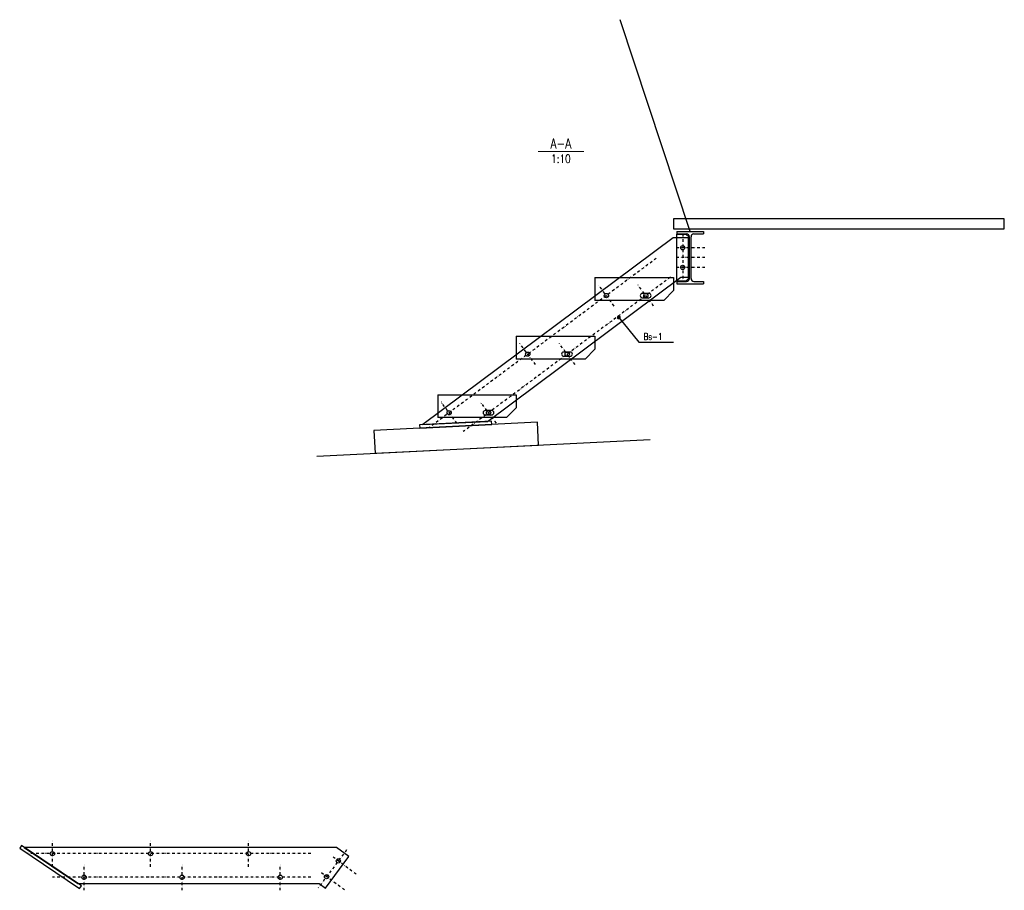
# Model space of a CAD drawing. Header units: millimetres. Extents: x -228255 to 14536, y -140109 to 119945.
# Tile 53 of 123: x -174108 to -171101, y 55252 to 57912. Entities that reach past the tile are written whole.
import ezdxf
from ezdxf.enums import TextEntityAlignment as Align

# ---------------------------------------------------------------- set-up
doc = ezdxf.new("R2010")
doc.units = ezdxf.units.MM
doc.header["$LTSCALE"] = 2.5
doc.linetypes.add('DASHDOT2', pattern=[12.7, 6.35, -3.175, 0, -3.175])
for name, color, linetype in [('Gruba', 6, 'Continuous'), ('Krata pomostowa', 41, 'Continuous'), ('Odnosnik', 54, 'Continuous'), ('Osie_laczniki', 157, 'DASHDOT2'), ('Osie_stal', 221, 'DASHDOT2'), ('Przekroj', 1, 'Continuous'), ('S_dzwigary', 77, 'Continuous'), ('stal', 4, 'Continuous'), ('Stal_przekroj', 1, 'Continuous'), ('Widok', 8, 'Continuous'), ('Wymiary', 86, 'Continuous')]:
    doc.layers.add(name, color=color, linetype=linetype)
doc.styles.get("Standard").update_dxf_attribs({"font": 'romans.shx', "width": 0.65})
doc.styles.add('style1', font='romand.shx', dxfattribs={"width": 0.8})
doc.dimstyles.new('Skala_10$7', dxfattribs={"dimscale": 0, "dimtxt": 18, "dimasz": 12, "dimexe": 10, "dimexo": 15, "dimgap": 5, "dimtad": 1, "dimdec": 0, "dimrnd": 0.5, "dimzin": 9, "dimdsep": 46, "dimtxsty": 'Standard', "dimblk1": 'OBLIQUE', "dimblk2": 'OBLIQUE', "dimsah": 1, "dimcen": 10, "dimdle": 10, "dimclrt": 31, "dimadec": 0, "dimazin": 0, "dimtfac": 1, "dimtdec": 0, "dimtmove": 2, "dimatfit": 3, "dimldrblk": 'DOT', "dimfxl": 1, "dimtolj": 1, "dimtzin": 9, "dimarcsym": 0})

# ---------------------------------------------------------------- blocks, each defined once
blk = doc.blocks.new('I160PE')
for p, q in [((-41, 160), (41, 160)), ((-41, 160), (-41, 152.6)), ((-41, 152.6), (-11.5, 152.6)), ((11.5, 152.6), (41, 152.6)), ((41, 160), (41, 152.6)), ((-2.5, 16.4), (-2.5, 143.6)), ((2.5, 16.4), (2.5, 143.6)), ((-41, 7.4), (-11.5, 7.4)), ((-41, 7.4), (-41, 0)), ((-41, 0), (41, 0)), ((11.5, 7.4), (41, 7.4)), ((41, 7.4), (41, 0))]:
    blk.add_line(p, q)
for centre, start, end in [((-11.5, 143.6), 0, 90), ((11.5, 143.6), 90, 180), ((-11.5, 16.4), 270, 0), ((11.5, 16.4), 180, 270)]:
    blk.add_arc(centre, 9, start, end)
blk = doc.blocks.new('stopien')
for p, q in [((0, 70), (240, 70)), ((0, 70), (0, 0)), ((240, 70), (240, 30)), ((210, 0), (0, 0)), ((240, 30), (210, 0))]:
    blk.add_line(p, q)
blk.add_lwpolyline([(165, 21.5), (145, 21.5, 1), (145, 8.5), (165, 8.5, 1), (165, 21.5, 1)], format="xyb")
blk.add_circle((35, 15), 6.5)
blk = doc.blocks.new('_Dot')
at = {"color": 0, "linetype": 'ByBlock', "lineweight": -2}
blk.add_line((-0.5, 0), (-1, 0), dxfattribs=at)
at = {"color": 0, "linetype": 'ByBlock', "const_width": 0.5}
blk.add_lwpolyline([(-0.25, 0, 1), (0.25, 0, 1)], format="xyb", close=True, dxfattribs=at)
blk = doc.blocks.new('_Oblique')
at = {"color": 0, "linetype": 'ByBlock', "lineweight": -2}
blk.add_line((-0.5, -0.5), (0.5, 0.5), dxfattribs=at)

msp = doc.modelspace()

# ---------------------------------------------------------------- linework, layer by layer
at = {"layer": 'Gruba', "ltscale": 0.5, "const_width": 3}
msp.add_lwpolyline([(-172525.1, 57509.51), (-172385.1, 57509.51)], dxfattribs=at)
at = {"layer": 'Krata pomostowa', "ltscale": 0.5}
msp.add_lwpolyline([(-172111.29, 57273), (-171101.29, 57273), (-171101.29, 57303), (-172111.29, 57303)], close=True, dxfattribs=at)
at = {"layer": 'Osie_laczniki', "ltscale": 0.5}
for p, q in [((-172083.29, 57257), (-172083.29, 57112.4)), ((-172015.29, 57215), (-172105.29, 57215)), ((-172163.83, 57182.72), (-172857.03, 56665.7)), ((-172015.29, 57155), (-172105.29, 57155)), ((-172120.78, 57125), (-172753.25, 56653.29)), ((-172292.38, 57036.94), (-172340.21, 57101.07)), ((-172171.95, 57036.94), (-172219.78, 57101.07)), ((-172532.38, 56857.94), (-172580.21, 56922.07)), ((-172411.95, 56857.94), (-172459.78, 56922.07)), ((-172772.38, 56678.94), (-172820.21, 56743.07)), ((-172651.95, 56678.94), (-172699.78, 56743.07)), ((-174007.56, 55324.03), (-174007.56, 55404.03)), ((-173708.16, 55324.03), (-173708.16, 55404.03)), ((-173408.75, 55324.03), (-173408.75, 55404.03)), ((-173218.55, 55364.03), (-174083.33, 55364.03)), ((-173109.58, 55375.43), (-173196.03, 55259.52)), ((-173080.19, 55301.11), (-173152.33, 55354.92)), ((-173911.02, 55252.03), (-173911.02, 55332.03)), ((-173611.62, 55252.03), (-173611.62, 55332.03)), ((-173312.22, 55252.03), (-173312.22, 55332.03)), ((-173218.55, 55292.03), (-174007.56, 55292.03)), ((-173116.06, 55253.02), (-173188.2, 55306.82))]:
    msp.add_line(p, q, dxfattribs=at)
at = {"layer": 'Osie_stal', "ltscale": 0.5}
msp.add_line((-172015.29, 57185), (-172105.29, 57185), dxfattribs=at)
at = {"layer": 'Przekroj', "ltscale": 0.2}
msp.add_line((-173200.06, 56578.46), (-172182.77, 56629.33), dxfattribs=at)
at = {"layer": 'S_dzwigary', "ltscale": 0.5}
msp.add_lwpolyline([(-172101.29, 57257), (-172073.29, 57257), (-172063.29, 57247), (-172063.29, 57123), (-172073.29, 57113), (-172101.29, 57113), (-172101.29, 57257)], dxfattribs=at)
at = {"layer": 'stal', "ltscale": 0.5}
for points in [[(-172065.29, 57245), (-172112.1, 57245), (-172876.71, 56674.73), (-172679.49, 56684.59), (-172089, 57125), (-172065.29, 57125), (-172065.29, 57245)], [(-173102.33, 55355.05), (-173139.85, 55383.03), (-174093.7, 55383.03), (-173929.72, 55273.03), (-173193.08, 55273.03), (-173174.07, 55258.86), (-173102.33, 55355.05)]]:
    msp.add_lwpolyline(points, dxfattribs=at)
for points in [[(-172886.19, 56664.24), (-172666.47, 56675.23), (-172666.97, 56685.22), (-172886.69, 56674.23)], [(-174107.57, 55380.3), (-173924.87, 55257.74), (-173919.3, 55266.05), (-174102, 55388.6)]]:
    msp.add_lwpolyline(points, close=True, dxfattribs=at)
for centre in [(-172083.29, 57215), (-172083.29, 57155), (-172316.29, 57069), (-172195.86, 57069), (-172556.29, 56890), (-172435.86, 56890), (-172796.29, 56711), (-172675.86, 56711), (-174007.56, 55364.03), (-173708.16, 55364.03), (-173408.75, 55364.03), (-173134.69, 55341.77), (-173911.02, 55292.03), (-173611.62, 55292.03), (-173312.22, 55292.03), (-173170.57, 55293.67)]:
    msp.add_circle(centre, 6.5, dxfattribs=at)
at = {"layer": 'Widok', "ltscale": 0.5}
msp.add_lwpolyline([(-173022.52, 56587.34), (-172523.15, 56612.31), (-172526.64, 56682.22), (-173026.02, 56657.25)], close=True, dxfattribs=at)
at = {"layer": 'Wymiary', "ltscale": 0.5}
msp.add_line((-172060.29, 57265), (-172274.21, 57911.82), dxfattribs=at)

# ---------------------------------------------------------------- block references
at = {"layer": 'Krata pomostowa'}
for p in [(-172351.29, 57054), (-172591.29, 56875), (-172831.29, 56696)]:
    msp.add_blockref('stopien', p, dxfattribs=at)
at = {"layer": 'Stal_przekroj', "ltscale": 0.5}
msp.add_blockref('I160PE', (-172060.29, 57105), dxfattribs=at)

# ---------------------------------------------------------------- texts
at = {"layer": 'Gruba', "ltscale": 0.5, "style": 'style1', "width": 0.8}
msp.add_text('A-A', height=30, dxfattribs=at).set_placement((-172455.1, 57509.51), align=Align.BOTTOM_CENTER)
msp.add_text('1:10', height=25, dxfattribs=at).set_placement((-172455.1, 57499.51), align=Align.TOP_CENTER)
at = {"layer": 'Odnosnik', "ltscale": 0.2, "style": 'style1', "width": 0.8}
msp.add_text('Bs-1', height=20, dxfattribs=at).set_placement((-172202.86, 56933.71))

# ---------------------------------------------------------------- leaders
at = {"layer": 'Odnosnik', "ltscale": 0.5}
msp.add_leader([(-172278.26, 57001.92), (-172217.59, 56926.87), (-172111.67, 56926.87)], dimstyle='Skala_10$7', override={"dimscale": 1, "dimtad": 0}, dxfattribs=at)

doc.saveas('drawing.dxf')
